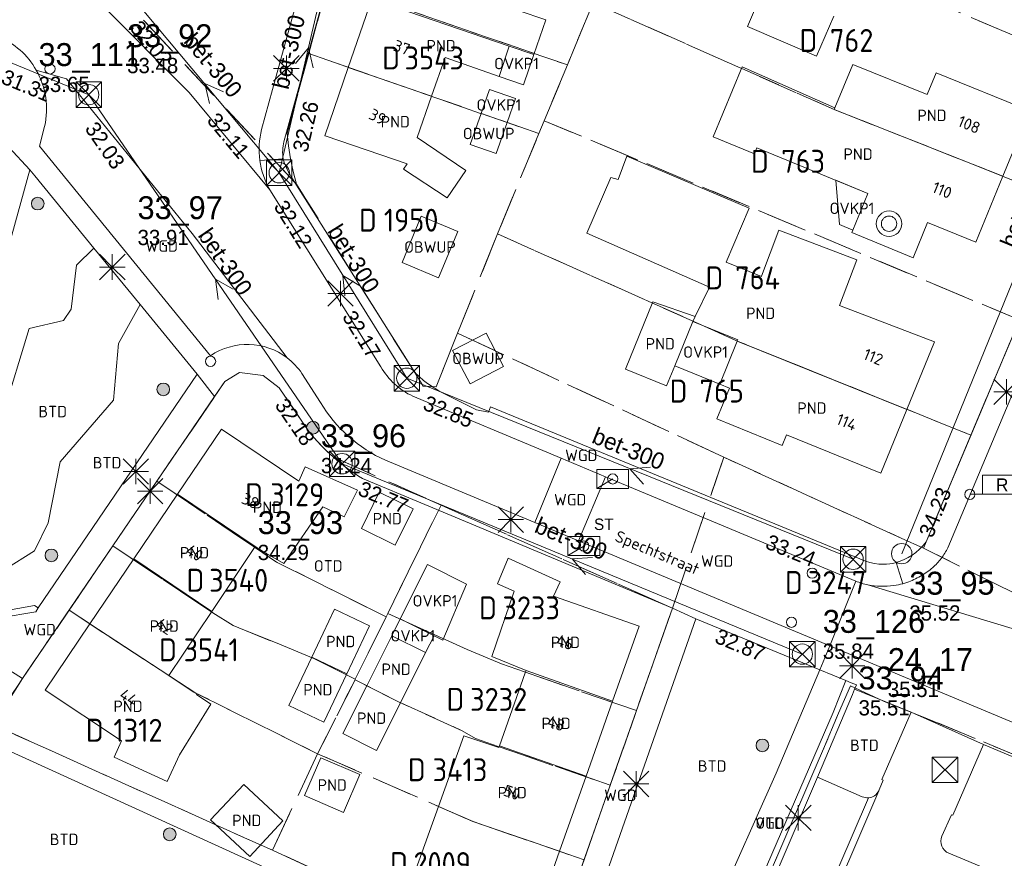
# Model space of a CAD drawing. Header units: metres. Extents: x 207644 to 210135, y 370459 to 373417.
# Tile 126 of 256: x 208308 to 208385, y 371877 to 371943. Entities that reach past the tile are written whole.
import ezdxf
from ezdxf.enums import TextEntityAlignment as Align

# ---------------------------------------------------------------- set-up
doc = ezdxf.new("R2010")
doc.units = ezdxf.units.M
doc.linetypes.add('HIDDEN2', pattern=[4.7625, 3.175, -1.5875])
for name, color, linetype in [('BTD', 7, 'Continuous'), ('combi_kolk', 7, 'Continuous'), ('CON_BxH300x300mm', 7, 'Continuous'), ('DMM_BxH300x300mm', 7, 'Continuous'), ('GB', 1, 'Continuous'), ('GB07', 1, 'Continuous'), ('GB11', 1, 'Continuous'), ('INV_BxH300x300mm', 7, 'Continuous'), ('KAD_Niet_vastgesteld_Perceel', 30, 'Continuous'), ('KAD_perceelnummer', 212, 'Continuous'), ('KAD_sectie', 212, 'Continuous'), ('KAD_Vastgesteld_Perceel', 212, 'Continuous'), ('KO_INSPECTIE', 7, 'Continuous'), ('NAR', 7, 'Continuous'), ('NLV_inspectieput', 7, 'Continuous'), ('NNR_inspectieput', 7, 'Continuous'), ('NOD_inspectieput', 7, 'Continuous'), ('OBWUP', 7, 'Continuous'), ('ORL', 7, 'Continuous'), ('OTD', 7, 'Continuous'), ('OVKP1', 7, 'Continuous'), ('PIJL', 7, 'Continuous'), ('PND', 7, 'Continuous'), ('trottoirkolk', 7, 'Continuous'), ('VGO', 7, 'Continuous'), ('WGD', 7, 'Continuous')]:
    doc.layers.add(name, color=color, linetype=linetype)
for name, color, linetype, lineweight in [('GIMGMV', 7, 'Continuous', 25), ('GMV', 7, 'Continuous', 25), ('GP1', 7, 'Continuous', 30), ('Q21_lantaarnpaal', 1, 'Continuous', 0), ('Q23_kolk', 153, 'Continuous', 0), ('Q26_boom', 72, 'Continuous', 0), ('Q28_rioolput', 153, 'Continuous', 0), ('Q31_verklikker', 7, 'Continuous', 0), ('Q89_trottoirkolk_rechts', 153, 'Continuous', 0)]:
    doc.layers.add(name, color=color, linetype=linetype, lineweight=lineweight)
doc.styles.add('ISO', font='isocpeur.ttf', dxfattribs={"height": 1})
doc.styles.add('ISOCP', font='ISOCP.shx', dxfattribs={"height": 1.8})

# ---------------------------------------------------------------- blocks, each defined once
blk = doc.blocks.new('ACMAP_ANN_TEMPLATE_Vastgesteld_Perceelnummer')
at = {"layer": 'KAD_perceelnummer', "style": 'ISOCP'}
blk.add_attdef('Perceelnummer', text='', height=1.8, dxfattribs=at).set_placement((0, 0), align=Align.MIDDLE)
at = {"layer": 'KAD_sectie', "style": 'ISOCP'}
blk.add_attdef('sectie', text='', height=1.8, dxfattribs=at).set_placement((-2.7, 0), align=Align.MIDDLE_RIGHT)
blk = doc.blocks.new('Q23')
blk.add_line((-1.25, -0.75), (0, 0))
blk.add_lwpolyline([(-1.25, -0.75), (1.25, -0.75), (1.25, 0.75), (-1.25, 0.75), (-1.25, -0.75)])
blk = doc.blocks.new('Q89')
for p, q in [((1, 0), (0, 0)), ((3.5, 0), (4.5, 0))]:
    blk.add_line(p, q)
blk.add_lwpolyline([(1, 0), (3.5, 0), (3.5, 1.5), (1, 1.5), (1, 0)])
blk.add_text('R', height=1).set_placement((2.066, 0.247))
blk = doc.blocks.new('Q26')
blk.add_hatch(color=256).paths.add_polyline_path([(-0.452, -0.01, 1), (0.548, -0.01, 1)])
blk.add_circle((0.048, -0.01), 0.5)
blk = doc.blocks.new('Q21')
for p, q in [((-1, 1), (0, 0)), ((0, 1), (0, 0)), ((0, 0), (1, 1)), ((-1, 0), (0, 0)), ((-1, -1), (0, 0)), ((0, 0), (1, 0)), ((0, 0), (0, -1)), ((0, 0), (1, -1))]:
    blk.add_line(p, q)
blk = doc.blocks.new('Q28')
at = {"linetype": 'Continuous'}
for p, q in [((-1, -1), (1, 1)), ((-1, 1), (1, -1))]:
    blk.add_line(p, q, dxfattribs=at)
blk.add_lwpolyline([(1, 1), (1, -1), (-1, -1), (-1, 1)], close=True)
blk = doc.blocks.new('Q31')
for radius in [1, 0.6]:
    blk.add_circle((0, 0), radius)

msp = doc.modelspace()

# ---------------------------------------------------------------- linework, layer by layer
at = {"layer": 'combi_kolk', "color": 253, "lineweight": 13}
for centre in [(208354.29, 371906.87), (208382.35, 371905.66), (208352.02, 371901.6), (208369.97, 371899.47), (208368.34, 371895.61)]:
    msp.add_circle(centre, 0.4, dxfattribs=at)
at = {"layer": 'CON_BxH300x300mm', "color": 253, "linetype": 'Continuous', "lineweight": 13}
for points in [[(208377, 371901), (208399, 371955)], [(208328.08, 371930.93), (208332.67, 371950.54)], [(208283.37, 371949.34), (208313.11, 371937.06)], [(208328.08, 371930.93), (208316.38, 371944.94)], [(208313.11, 371937.06), (208333.02, 371908.07)], [(208338.11, 371914.78), (208328.08, 371930.93)], [(208373.18, 371900.56), (208338.11, 371914.78)], [(208333.02, 371908.07), (208369.19, 371893.11)]]:
    msp.add_lwpolyline(points, dxfattribs=at)
at = {"layer": 'GB', "color": 253, "linetype": 'Continuous', "lineweight": 13}
for points in [[(208364.882, 371942.407), (208366.224, 371945.549)], [(208333.513, 371939.207), (208335.371, 371944.597)], [(208371.655, 371943.228), (208370.314, 371940.087)], [(208370.314, 371940.087), (208364.882, 371942.407)], [(208345.361, 371938.496), (208346.165, 371940.876)], [(208341.115, 371939.976), (208340.05, 371936.935)], [(208345.361, 371938.496), (208341.115, 371939.976)], [(208333.513, 371939.207), (208331.661, 371933.833)], [(208362.184, 371933.738), (208364.453, 371939.249)], [(208364.453, 371939.249), (208371.748, 371936.033)], [(208373.154, 371939.43), (208371.748, 371936.033)], [(208378.999, 371937.083), (208373.154, 371939.43)], [(208379.699, 371938.783), (208378.999, 371937.083)], [(208387.068, 371935.788), (208379.699, 371938.783)], [(208338.915, 371933.692), (208340.05, 371936.935)], [(208384.953, 371930.65), (208387.068, 371935.788)], [(208331.661, 371933.833), (208331.768, 371933.797)], [(208331.768, 371933.797), (208338.142, 371931.635)], [(208342.742, 371931.104), (208338.915, 371933.692)], [(208365.42, 371932.405), (208362.184, 371933.738)], [(208365.622, 371932.895), (208365.42, 371932.405)], [(208374.351, 371929.302), (208365.622, 371932.895)], [(208338.142, 371931.635), (208337.856, 371931.201)], [(208337.856, 371931.201), (208341.268, 371928.948)], [(208341.268, 371928.948), (208342.742, 371931.104)], [(208384.953, 371930.65), (208382.82, 371925.469)], [(208373.164, 371926.416), (208374.351, 371929.302)], [(208379.038, 371927.026), (208377.896, 371924.252)], [(208382.82, 371925.469), (208379.038, 371927.026)], [(208365.991, 371922.814), (208367.354, 371926.404)], [(208367.354, 371926.404), (208373.482, 371924.077)], [(208373.087, 371926.232), (208373.164, 371926.416)], [(208377.896, 371924.252), (208373.087, 371926.232)], [(208373.482, 371924.077), (208372.119, 371920.487)], [(208365.979, 371922.785), (208365.991, 371922.814)], [(208357.456, 371920.797), (208355.297, 371915.509)], [(208372.119, 371920.487), (208379.579, 371917.654)], [(208359.162, 371915.769), (208360.583, 371919.249)], [(208364.119, 371917.804), (208360.583, 371919.249)], [(208362.698, 371914.323), (208364.079, 371917.706)], [(208364.079, 371917.706), (208364.119, 371917.804)], [(208379.579, 371917.654), (208377.409, 371912.34)], [(208355.297, 371915.509), (208358.519, 371914.194)], [(208358.519, 371914.194), (208359.162, 371915.769)], [(208363.466, 371914.009), (208362.698, 371914.323)], [(208377.409, 371912.34), (208375.359, 371907.318)], [(208320.09, 371905.688), (208323.534, 371910.79)], [(208323.534, 371910.79), (208329.614, 371906.695)], [(208375.359, 371907.318), (208367.953, 371910.342)], [(208329.614, 371906.695), (208330.127, 371907.835)], [(208330.127, 371907.835), (208334.229, 371905.989)], [(208334.229, 371905.989), (208333.196, 371903.889)], [(208316.647, 371900.587), (208320.09, 371905.688)], [(208320.09, 371905.688), (208326.204, 371901.562)], [(208333.196, 371903.889), (208331.523, 371904.692)], [(208322.781, 371896.446), (208326.204, 371901.562)], [(208326.838, 371901.134), (208326.204, 371901.562)], [(208316.647, 371900.587), (208313.203, 371895.486)], [(208322.781, 371896.446), (208316.647, 371900.587)], [(208346.073, 371900.647), (208345.24, 371898.621)], [(208350.161, 371898.796), (208346.073, 371900.647)], [(208345.24, 371898.621), (208346.55, 371898.044)], [(208349.646, 371897.657), (208350.161, 371898.796)], [(208356.36, 371895.318), (208349.646, 371897.657)], [(208313.203, 371895.486), (208309.693, 371890.286)], [(208313.203, 371895.486), (208319.416, 371891.418)], [(208354.277, 371889.418), (208356.36, 371895.318)], [(208319.416, 371891.418), (208321.611, 371889.98)], [(208347.419, 371891.635), (208345.406, 371885.915)], [(208309.693, 371890.286), (208315.696, 371886.302)], [(208321.581, 371889.932), (208321.611, 371889.98)], [(208354.277, 371889.418), (208352.194, 371883.519)], [(208315.696, 371886.302), (208315.1, 371885.012)], [(208345.406, 371885.915), (208345.354, 371885.766)], [(208315.1, 371885.012), (208319.267, 371883.105)], [(208319.267, 371883.105), (208320.237, 371885.2)], [(208352.194, 371883.519), (208350.112, 371877.62)], [(208338.807, 371876.187), (208340.592, 371881.144)], [(208343.31, 371879.96), (208340.592, 371881.144)], [(208350.112, 371877.62), (208343.31, 371879.96)], [(208350.112, 371877.62), (208347.978, 371871.575)]]:
    msp.add_lwpolyline(points, dxfattribs=at)
at = {"layer": 'GB07', "color": 253, "linetype": 'Continuous', "lineweight": 13}
for points in [[(208335.371, 371944.597), (208346.165, 371940.876)], [(208346.165, 371940.876), (208348.095, 371940.211)], [(208333.513, 371939.207), (208340.05, 371936.935)], [(208371.692, 371935.899), (208371.748, 371936.033)], [(208384.953, 371930.65), (208371.692, 371935.899)], [(208360.758, 371919.624), (208360.583, 371919.249)], [(208377.409, 371912.34), (208364.079, 371917.706)], [(208330.641, 371892.861), (208333.393, 371891.555)], [(208354.277, 371889.418), (208347.484, 371891.816)], [(208337.613, 371889.294), (208334.96, 371890.619)], [(208345.406, 371885.915), (208352.194, 371883.519)]]:
    msp.add_lwpolyline(points, dxfattribs=at)
at = {"layer": 'GB11', "color": 253, "linetype": 'Continuous', "lineweight": 13}
for points in [[(208346.862, 371943.677), (208349.033, 371942.935)], [(208349.033, 371942.935), (208348.095, 371940.211)], [(208354.723, 371930.395), (208355.39, 371932.23)], [(208355.39, 371932.23), (208365.018, 371928.14)], [(208352.255, 371926.175), (208354.132, 371930.559)], [(208354.132, 371930.559), (208354.723, 371930.395)], [(208365.018, 371928.14), (208363.196, 371923.903)], [(208361.885, 371921.938), (208352.255, 371926.175)], [(208363.196, 371923.903), (208365.979, 371922.785)], [(208360.758, 371919.624), (208361.885, 371921.938)], [(208360.758, 371919.624), (208357.456, 371920.797)], [(208362.479, 371911.591), (208363.466, 371914.009)], [(208367.608, 371909.497), (208362.479, 371911.591)], [(208367.953, 371910.342), (208367.608, 371909.497)], [(208334.543, 371902.991), (208335.946, 371905.832)], [(208335.946, 371905.832), (208338.605, 371904.519)], [(208331.523, 371904.692), (208328.446, 371900.219)], [(208338.605, 371904.519), (208337.201, 371901.678)], [(208337.201, 371901.678), (208334.543, 371902.991)], [(208328.446, 371900.219), (208326.838, 371901.134)], [(208346.55, 371898.044), (208344.786, 371892.925)], [(208330.641, 371892.861), (208332.438, 371896.646)], [(208332.438, 371896.646), (208335.19, 371895.34)], [(208322.781, 371896.446), (208319.416, 371891.418)], [(208335.19, 371895.34), (208333.393, 371891.555)], [(208336.933, 371894.554), (208334.96, 371890.619)], [(208339.584, 371893.225), (208336.933, 371894.554)], [(208330.641, 371892.861), (208328.844, 371889.075)], [(208337.613, 371889.294), (208339.584, 371893.225)], [(208344.786, 371892.925), (208347.484, 371891.816)], [(208331.596, 371887.769), (208333.393, 371891.555)], [(208347.484, 371891.816), (208347.419, 371891.635)], [(208333.077, 371886.863), (208334.96, 371890.619)], [(208322.708, 371889.165), (208321.581, 371889.932)], [(208320.237, 371885.2), (208322.708, 371889.165)], [(208328.844, 371889.075), (208331.596, 371887.769)], [(208337.613, 371889.294), (208335.728, 371885.534)], [(208335.728, 371885.534), (208333.077, 371886.863)], [(208342.584, 371886.678), (208340.592, 371881.144)], [(208345.354, 371885.766), (208342.584, 371886.678)], [(208330.078, 371881.992), (208331.357, 371884.974)], [(208331.357, 371884.974), (208334.42, 371883.661)], [(208334.42, 371883.661), (208333.142, 371880.679)], [(208322.689, 371880.089), (208325.301, 371882.879)], [(208325.301, 371882.879), (208328.376, 371880)], [(208333.142, 371880.679), (208330.078, 371881.992)], [(208325.764, 371877.21), (208322.689, 371880.089)], [(208328.376, 371880), (208325.764, 371877.21)]]:
    msp.add_lwpolyline(points, dxfattribs=at)
at = {"layer": 'GIMGMV', "color": 253, "linetype": 'Continuous', "lineweight": 13}
for points in [[(208343.942, 371935.582), (208343.095, 371933.149)], [(208345.986, 371934.872), (208343.942, 371935.582)], [(208345.138, 371932.438), (208345.986, 371934.872)], [(208343.095, 371933.149), (208345.138, 371932.438)], [(208339.249, 371927.511), (208337.74, 371923.868)], [(208342.12, 371926.322), (208339.249, 371927.511)], [(208340.61, 371922.678), (208342.12, 371926.322)], [(208337.74, 371923.868), (208340.61, 371922.678)], [(208344.334, 371918.336), (208341.706, 371916.965)], [(208345.704, 371915.708), (208344.334, 371918.336)], [(208341.706, 371916.965), (208343.077, 371914.337)], [(208343.077, 371914.337), (208345.704, 371915.708)], [(208308.861, 371896.93), (208309.15, 371896.735)]]:
    msp.add_lwpolyline(points, dxfattribs=at)
at = {"layer": 'GMV', "color": 253, "linetype": 'Continuous', "lineweight": 13}
for points in [[(208420.377, 371996.123), (208380.632, 371901.463)], [(208378.912, 371901.925), (208417.612, 371993.981)], [(208326.697, 371934.329), (208331.003, 371950.061)], [(208333.023, 371949.993), (208328.446, 371933.365)], [(208313.981, 371944.283), (208321.002, 371937.241)], [(208309.978, 371938.701), (208308.994, 371938.987)], [(208311.359, 371938.299), (208309.978, 371938.701)], [(208321.23, 371926.153), (208311.359, 371938.299)], [(208321.002, 371937.241), (208327.344, 371929.582)], [(208309.246, 371933.028), (208309.649, 371934.572)], [(208322.685, 371916.555), (208309.246, 371933.028)], [(208306.831, 371932.927), (208308.477, 371931.158)], [(208328.384, 371932.023), (208326.56, 371931.893)], [(208308.477, 371931.158), (208300.259, 371901.406)], [(208308.865, 371930.685), (208308.477, 371931.158)], [(208313.527, 371924.995), (208308.865, 371930.685)], [(208329.006, 371930.646), (208338.083, 371916.284)], [(208327.344, 371929.582), (208336.067, 371915.675)], [(208328.705, 371916.385), (208321.23, 371926.153)], [(208313.527, 371924.995), (208312.141, 371923.656)], [(208313.527, 371924.995), (208317.157, 371920.566)], [(208312.141, 371923.656), (208311.734, 371920.219)], [(208311.734, 371920.219), (208311.125, 371919.313)], [(208315.453, 371917.5), (208317.157, 371920.566)], [(208321.629, 371915.109), (208317.157, 371920.566)], [(208311.125, 371919.313), (208308.438, 371918.688)], [(208308.438, 371918.688), (208306.375, 371911.875)], [(208315.063, 371913.063), (208315.453, 371917.5)], [(208338.083, 371916.284), (208338.74, 371915.228)], [(208324.973, 371915.229), (208323.812, 371914.535)], [(208326.82, 371915.01), (208324.973, 371915.229)], [(208338.74, 371915.228), (208339.409, 371914.602)], [(208309.15, 371896.735), (208321.629, 371915.109)], [(208323.004, 371913.349), (208321.629, 371915.109)], [(208323.812, 371914.535), (208323.004, 371913.349)], [(208328.074, 371914.036), (208326.82, 371915.01)], [(208331.324, 371912.889), (208329.869, 371915.156)], [(208339.409, 371914.602), (208339.748, 371914.375)], [(208330.406, 371910.611), (208328.074, 371914.036)], [(208339.748, 371914.375), (208340.709, 371913.73)], [(208340.709, 371913.73), (208343.594, 371912.307)], [(208323.004, 371913.349), (208307.914, 371891.198)], [(208310.875, 371908.219), (208315.063, 371913.063)], [(208350.243, 371908.501), (208338.581, 371913.369)], [(208343.594, 371912.307), (208344.523, 371912.123)], [(208344.523, 371912.123), (208344.699, 371912.547)], [(208344.699, 371912.547), (208372.515, 371901.08)], [(208309.929, 371903.421), (208310.875, 371908.219)], [(208348.174, 371903.439), (208336.443, 371908.343)], [(208348.174, 371903.439), (208350.243, 371908.501)], [(208353.726, 371907.047), (208350.243, 371908.501)], [(208339.515, 371904.866), (208334.622, 371906.911)], [(208353.726, 371907.047), (208351.61, 371902.003)], [(208373.389, 371898.839), (208353.726, 371907.047)], [(208341.595, 371903.996), (208339.515, 371904.866)], [(208358.99, 371896.725), (208341.595, 371903.996)], [(208308.856, 371901.212), (208309.929, 371903.421)], [(208351.61, 371902.003), (208348.174, 371903.439)], [(208371.34, 371893.756), (208351.61, 371902.003)], [(208378.118, 371901.102), (208378.406, 371901.353)], [(208378.406, 371901.353), (208378.671, 371901.628)], [(208378.671, 371901.628), (208378.912, 371901.925)], [(208306.516, 371899.75), (208308.856, 371901.212)], [(208372.515, 371901.08), (208374.168, 371900.41)], [(208376.885, 371900.407), (208377.206, 371900.537)], [(208377.206, 371900.537), (208377.515, 371900.693)], [(208377.515, 371900.693), (208377.81, 371900.875)], [(208377.81, 371900.875), (208378.118, 371901.102)], [(208374.168, 371900.41), (208374.505, 371900.304)], [(208374.505, 371900.304), (208374.85, 371900.231)], [(208374.85, 371900.231), (208375.2, 371900.187)], [(208375.2, 371900.187), (208375.553, 371900.167)], [(208375.553, 371900.167), (208375.807, 371900.17)], [(208375.807, 371900.17), (208376.059, 371900.195)], [(208376.059, 371900.195), (208376.31, 371900.237)], [(208376.31, 371900.237), (208376.556, 371900.299)], [(208376.556, 371900.299), (208376.885, 371900.407)], [(208376.556, 371900.299), (208377.081, 371898.642)], [(208371.34, 371893.756), (208373.389, 371898.839)], [(208387.669, 371894.508), (208374.348, 371898.554)], [(208306.226, 371896.467), (208308.861, 371896.93)], [(208308.948, 371896.438), (208309.15, 371896.735)], [(208350.603, 371872.881), (208358.99, 371896.725)], [(208358.99, 371896.725), (208360.822, 371895.87)], [(208306.159, 371895.948), (208308.948, 371896.438)], [(208358.873, 371890.349), (208360.822, 371895.87)], [(208370.569, 371891.867), (208360.822, 371895.87)], [(208370.577, 371891.863), (208371.34, 371893.756)], [(208387.426, 371887.033), (208371.34, 371893.756)], [(208307.914, 371891.198), (208306.252, 371892.248)], [(208307.914, 371891.198), (208304.875, 371886.406)], [(208370.569, 371891.867), (208367.125, 371883.75)], [(208370.577, 371891.863), (208370.569, 371891.867)], [(208372.604, 371891.031), (208370.577, 371891.863)], [(208372.604, 371891.031), (208371.616, 371888.536)], [(208372.604, 371891.031), (208373.042, 371890.851)], [(208373.042, 371890.851), (208373.439, 371890.688)], [(208373.439, 371890.688), (208373.302, 371890.361)], [(208353.645, 371875.427), (208358.873, 371890.349)], [(208370.392, 371883.435), (208373.127, 371889.946)], [(208373.127, 371889.946), (208373.302, 371890.361)], [(208373.302, 371890.361), (208377.749, 371888.553)], [(208371.616, 371888.536), (208362.727, 371868.026)], [(208375.446, 371883.259), (208377.749, 371888.553)], [(208377.749, 371888.553), (208383.434, 371886.009)], [(208328.394, 371875.701), (208304.875, 371886.406)], [(208383.434, 371886.009), (208381.015, 371880.451)], [(208408.682, 371875.417), (208383.434, 371886.009)], [(208367.125, 371883.75), (208362.448, 371873.222)], [(208361.077, 371861.796), (208370.392, 371883.435)], [(208370.392, 371883.435), (208373.896, 371881.911)], [(208375.223, 371882.441), (208375.556, 371883.212)], [(208375.556, 371883.212), (208375.446, 371883.259)], [(208365.491, 371859.728), (208375.194, 371882.373)], [(208375.194, 371882.373), (208375.223, 371882.441)], [(208364.998, 371859.959), (208374.389, 371881.82)], [(208380.919, 371880.494), (208380.165, 371878.815)], [(208381.015, 371880.451), (208380.919, 371880.494)], [(208405.26, 371867.224), (208380.699, 371877.462)]]:
    msp.add_lwpolyline(points, dxfattribs=at)
for points in [[(208308.994, 371938.987, 0.16623), (208306.006, 371941.636)], [(208309.649, 371934.572, 0.186883), (208308.994, 371938.987)], [(208326.56, 371931.893, -0.096488), (208326.697, 371934.329)], [(208328.446, 371933.365, 0.087879), (208328.384, 371932.023)], [(208327.344, 371929.582, -0.096021), (208326.56, 371931.893)], [(208328.384, 371932.023, 0.067205), (208329.006, 371930.646)], [(208328.705, 371916.385, 0.319932), (208322.685, 371916.555)], [(208329.869, 371915.156, 0.081484), (208328.705, 371916.385)], [(208336.067, 371915.675, 0.148954), (208338.581, 371913.369)], [(208336.443, 371908.343, -0.156965), (208331.324, 371912.889)], [(208334.622, 371906.911, -0.085899), (208330.406, 371910.611)], [(208380.632, 371901.463, -0.046884), (208380.107, 371900.626)], [(208380.107, 371900.626, -0.053043), (208379.434, 371899.903)], [(208379.434, 371899.903, -0.051562), (208378.481, 371899.228)], [(208378.481, 371899.228, -0.044847), (208377.416, 371898.748)], [(208374.348, 371898.554, -0.042985), (208373.389, 371898.839)], [(208374.348, 371898.554, 0.044294), (208375.341, 371898.438)], [(208376.393, 371898.499, -0.042742), (208375.341, 371898.438)], [(208377.081, 371898.642, -0.033204), (208376.393, 371898.499)], [(208377.416, 371898.748, -0.017139), (208377.081, 371898.642)], [(208373.896, 371881.911, 0.131485), (208374.389, 371881.82)], [(208374.389, 371881.82, 0.269525), (208375.194, 371882.373)], [(208380.165, 371878.815, 0.412611), (208380.699, 371877.462)]]:
    msp.add_lwpolyline(points, format="xyb", dxfattribs=at)
at = {"layer": 'GP1', "color": 253, "linetype": 'Continuous', "lineweight": 13}
for points in [[(208348.095, 371940.211), (208347.274, 371937.825)], [(208347.274, 371937.825), (208345.361, 371938.496)], [(208343.942, 371935.582), (208344.596, 371937.465), (208346.64, 371936.755), (208345.986, 371934.872)], [(208371.834, 371930.338), (208374.351, 371929.302)], [(208372.103, 371926.853), (208371.834, 371930.338)], [(208373.164, 371926.416), (208372.103, 371926.853)], [(208362.698, 371914.323), (208359.162, 371915.769)], [(208339.737, 371900.146), (208337.596, 371895.876)], [(208342.793, 371898.613), (208339.737, 371900.146)], [(208340.939, 371894.2), (208342.793, 371898.613)], [(208336.933, 371894.554), (208337.596, 371895.876)], [(208340.247, 371894.547), (208337.596, 371895.876)], [(208339.584, 371893.225), (208340.247, 371894.547)], [(208340.247, 371894.547), (208340.939, 371894.2)]]:
    msp.add_lwpolyline(points, dxfattribs=at)
at = {"layer": 'KAD_Niet_vastgesteld_Perceel', "color": 253, "linetype": 'HIDDEN2', "lineweight": 13}
msp.add_lwpolyline([(208226.088, 371923.176), (208246.698, 371913.821), (208256.541, 371909.452), (208275.965, 371900.708), (208295.439, 371891.873), (208305.547, 371887.587), (208327.553, 371877.699), (208348.825, 371868.03)], dxfattribs=at)
at = {"layer": 'KAD_Vastgesteld_Perceel', "color": 253, "linetype": 'HIDDEN2', "lineweight": 13}
for points in [[(208360.153, 371962.244), (208360.624, 371963.387), (208380.647, 371954.707), (208398.095, 371947.557), (208394.142, 371938.155), (208356.775, 371954.037), (208357.152, 371954.954), (208360.153, 371962.244)], [(208352.895, 371944.631), (208355.063, 371949.881), (208356.775, 371954.037), (208394.142, 371938.155), (208390.126, 371928.602), (208371.694, 371935.898), (208352.75, 371944.28), (208352.895, 371944.631)], [(208333.023, 371949.993), (208333.242, 371950.662), (208333.481, 371951.325), (208352.895, 371944.631), (208352.75, 371944.28), (208350.725, 371939.396), (208331.912, 371945.882), (208333.023, 371949.993)], [(208350.725, 371939.396), (208348.909, 371935.016), (208348.488, 371934.003), (208330.401, 371940.289), (208331.912, 371945.882), (208350.725, 371939.396)], [(208386.245, 371919.369), (208348.909, 371935.016), (208350.725, 371939.396), (208352.75, 371944.28), (208371.694, 371935.898), (208390.126, 371928.602), (208386.245, 371919.369)], [(208330.401, 371940.289), (208348.488, 371934.003), (208345.236, 371926.123), (208342.103, 371918.325), (208340.418, 371914.106), (208339.393, 371914.172), (208338.74, 371915.228), (208329.435, 371930.031), (208329.17, 371931.018), (208328.961, 371932.019), (208328.809, 371933.03), (208328.714, 371934.048), (208330.401, 371940.289)], [(208348.488, 371934.003), (208348.909, 371935.016), (208386.245, 371919.369), (208382.439, 371910.315), (208364.14, 371917.682), (208345.236, 371926.123), (208348.488, 371934.003)], [(208378.701, 371901.425), (208376.963, 371902.218), (208363.012, 371908.583), (208342.103, 371918.325), (208345.236, 371926.123), (208364.14, 371917.682), (208382.439, 371910.315), (208378.701, 371901.425)], [(208318.469, 371906.693), (208323.812, 371914.535), (208324.973, 371915.229), (208326.82, 371915.01), (208328.074, 371914.036), (208330.406, 371910.611), (208331.016, 371909.896), (208331.666, 371909.218), (208332.355, 371908.579), (208339.98, 371905.185), (208340.801, 371904.82), (208336.607, 371896.304), (208336.479, 371896.043), (208327.872, 371900.345), (208326.214, 371901.464), (208318.469, 371906.693)], [(208327.872, 371900.345), (208336.479, 371896.043), (208334.059, 371891.129), (208330.799, 371892.767), (208328.107, 371893.88), (208324.466, 371895.352), (208322.869, 371896.362), (208315.007, 371901.61), (208318.469, 371906.693), (208326.214, 371901.464), (208327.872, 371900.345)], [(208340.801, 371904.82), (208341.684, 371904.427), (208358.99, 371896.725), (208356.156, 371888.669), (208347.346, 371891.714), (208345.556, 371892.354), (208342.845, 371893.467), (208340.022, 371894.756), (208336.607, 371896.304), (208340.801, 371904.82)], [(208331.103, 371885.282), (208321.385, 371890.128), (208311.566, 371896.559), (208315.007, 371901.61), (208322.869, 371896.362), (208324.466, 371895.352), (208328.107, 371893.88), (208330.799, 371892.767), (208334.059, 371891.129), (208334.041, 371891.093), (208331.103, 371885.282)], [(208331.103, 371885.282), (208327.553, 371877.699), (208305.547, 371887.587), (208307.914, 371891.198), (208311.566, 371896.559), (208321.385, 371890.128), (208331.103, 371885.282)], [(208334.059, 371891.129), (208336.479, 371896.043), (208336.607, 371896.304), (208340.022, 371894.756), (208342.845, 371893.467), (208345.556, 371892.354), (208347.346, 371891.714), (208356.156, 371888.669), (208354.095, 371882.81), (208345.286, 371885.865), (208343.516, 371886.49), (208342.465, 371887.094), (208337.41, 371889.385), (208334.041, 371891.093), (208334.059, 371891.129)], [(208334.041, 371891.093), (208337.41, 371889.385), (208342.465, 371887.094), (208343.516, 371886.49), (208345.286, 371885.865), (208354.095, 371882.81), (208352.037, 371876.958), (208343.316, 371879.957), (208331.103, 371885.282), (208334.041, 371891.093)], [(208442.762, 371861.361), (208441.644, 371858.613), (208438.964, 371852.025), (208430.707, 371832.027), (208430.473, 371831.475), (208428.681, 371827.251), (208412.538, 371834.033), (208413.752, 371836.98), (208360.53, 371861.671), (208372.043, 371888.466), (208372.972, 371890.623), (208375.56, 371889.415), (208379.035, 371888.037), (208422.347, 371870.053), (208442.762, 371861.361)], [(208327.553, 371877.699), (208331.103, 371885.282), (208343.316, 371879.957), (208352.037, 371876.958), (208350.603, 371872.881), (208348.825, 371868.03), (208327.553, 371877.699)]]:
    msp.add_lwpolyline(points, close=True, dxfattribs=at)
for points in [[(208314.175, 371946.386), (208329.435, 371930.031), (208338.74, 371915.228), (208339.393, 371914.172), (208340.418, 371914.106), (208342.103, 371918.325), (208363.012, 371908.583), (208358.99, 371896.725), (208358.99, 371896.725), (208341.684, 371904.427), (208340.801, 371904.82), (208339.98, 371905.185), (208332.355, 371908.579), (208331.666, 371909.218), (208331.016, 371909.896), (208330.406, 371910.611), (208328.074, 371914.036), (208326.82, 371915.01), (208324.973, 371915.229), (208323.812, 371914.535), (208318.469, 371906.693), (208315.007, 371901.61), (208311.566, 371896.559), (208307.914, 371891.198), (208305.547, 371887.587)], [(208331.912, 371945.882), (208330.401, 371940.289), (208328.714, 371934.048), (208328.809, 371933.03), (208328.961, 371932.019), (208329.17, 371931.018), (208329.435, 371930.031), (208314.175, 371946.386)], [(208389.331, 371896.193), (208378.701, 371901.425), (208382.439, 371910.315), (208386.245, 371919.369)], [(208352.037, 371876.958), (208354.095, 371882.81), (208356.156, 371888.669), (208358.99, 371896.725), (208363.012, 371908.583), (208376.963, 371902.218), (208378.701, 371901.425), (208389.331, 371896.193), (208392.655, 371894.672), (208397.481, 371892.663), (208402.117, 371890.733), (208406.918, 371888.734), (208411.517, 371886.819), (208416.182, 371884.877), (208420.873, 371882.924), (208425.556, 371880.975), (208431.233, 371878.612), (208431.459, 371878.499), (208431.696, 371878.409), (208441.17, 371874.763)], [(208422.347, 371870.053), (208379.035, 371888.037), (208375.56, 371889.415), (208372.972, 371890.623), (208372.043, 371888.466), (208360.53, 371861.671)]]:
    msp.add_lwpolyline(points, dxfattribs=at)
at = {"layer": 'NOD_inspectieput', "color": 253, "lineweight": 13}
for centre in [(208313.11, 371937.06), (208328.08, 371930.93), (208338.11, 371914.78), (208333.02, 371908.07), (208373.18, 371900.56), (208377, 371901), (208369.19, 371893.11)]:
    msp.add_circle(centre, 0.8, dxfattribs=at)
at = {"layer": 'PIJL', "color": 253, "lineweight": 13}
for points in [[(208329.35, 371939.5), (208330.38, 371940.73), (208330.75, 371939.17)], [(208323.71, 371937.29), (208322.23, 371937.94), (208322.6, 371936.37)], [(208324.47, 371921.79), (208323.07, 371922.57), (208323.29, 371920.97)], [(208334.47, 371922.01), (208333.09, 371922.85), (208333.24, 371921.25)], [(208357.25, 371907.8), (208355.64, 371907.67), (208356.71, 371906.46)], [(208352.71, 371900.7), (208351.1, 371900.59), (208352.16, 371899.37)]]:
    msp.add_lwpolyline(points, dxfattribs=at)
at = {"layer": 'trottoirkolk', "color": 253, "lineweight": 13}
for centre in [(208310.07, 371939.08), (208322.69, 371916.11)]:
    msp.add_circle(centre, 0.4, dxfattribs=at)

# ---------------------------------------------------------------- block references
at = {"layer": 'KAD_Vastgesteld_Perceel', "color": 253, "linetype": 'HIDDEN2', "lineweight": 13}
ref = msp.add_blockref('ACMAP_ANN_TEMPLATE_Vastgesteld_Perceelnummer', (208373.069, 371941.32), dxfattribs=at)
ref.add_attrib('Perceelnummer', '762', dxfattribs={"layer": 'KAD_perceelnummer', "lineweight": 13, "height": 1.8, "style": 'ISOCP'}).set_placement((208373.069, 371941.32), align=Align.MIDDLE)
ref.add_attrib('sectie', 'D', dxfattribs={"layer": 'KAD_sectie', "lineweight": 13, "height": 1.8, "style": 'ISOCP'}).set_placement((208370.369, 371941.32), align=Align.MIDDLE_RIGHT)
ref = msp.add_blockref('ACMAP_ANN_TEMPLATE_Vastgesteld_Perceelnummer', (208340.269, 371939.943), dxfattribs=at)
ref.add_attrib('Perceelnummer', '3543', dxfattribs={"layer": 'KAD_perceelnummer', "lineweight": 13, "height": 1.8, "style": 'ISOCP'}).set_placement((208340.269, 371939.943), align=Align.MIDDLE)
ref.add_attrib('sectie', 'D', dxfattribs={"layer": 'KAD_sectie', "lineweight": 13, "height": 1.8, "style": 'ISOCP'}).set_placement((208337.569, 371939.943), align=Align.MIDDLE_RIGHT)
ref = msp.add_blockref('ACMAP_ANN_TEMPLATE_Vastgesteld_Perceelnummer', (208369.255, 371931.825), dxfattribs=at)
ref.add_attrib('Perceelnummer', '763', dxfattribs={"layer": 'KAD_perceelnummer', "lineweight": 13, "height": 1.8, "style": 'ISOCP'}).set_placement((208369.255, 371931.825), align=Align.MIDDLE)
ref.add_attrib('sectie', 'D', dxfattribs={"layer": 'KAD_sectie', "lineweight": 13, "height": 1.8, "style": 'ISOCP'}).set_placement((208366.555, 371931.825), align=Align.MIDDLE_RIGHT)
ref = msp.add_blockref('ACMAP_ANN_TEMPLATE_Vastgesteld_Perceelnummer', (208338.448, 371927.198), dxfattribs=at)
ref.add_attrib('Perceelnummer', '1950', dxfattribs={"layer": 'KAD_perceelnummer', "lineweight": 13, "height": 1.8, "style": 'ISOCP'}).set_placement((208338.448, 371927.198), align=Align.MIDDLE)
ref.add_attrib('sectie', 'D', dxfattribs={"layer": 'KAD_sectie', "lineweight": 13, "height": 1.8, "style": 'ISOCP'}).set_placement((208335.748, 371927.198), align=Align.MIDDLE_RIGHT)
ref = msp.add_blockref('ACMAP_ANN_TEMPLATE_Vastgesteld_Perceelnummer', (208365.679, 371922.666), dxfattribs=at)
ref.add_attrib('Perceelnummer', '764', dxfattribs={"layer": 'KAD_perceelnummer', "lineweight": 13, "height": 1.8, "style": 'ISOCP'}).set_placement((208365.679, 371922.666), align=Align.MIDDLE)
ref.add_attrib('sectie', 'D', dxfattribs={"layer": 'KAD_sectie', "lineweight": 13, "height": 1.8, "style": 'ISOCP'}).set_placement((208362.979, 371922.666), align=Align.MIDDLE_RIGHT)
ref = msp.add_blockref('ACMAP_ANN_TEMPLATE_Vastgesteld_Perceelnummer', (208362.859, 371913.774), dxfattribs=at)
ref.add_attrib('Perceelnummer', '765', dxfattribs={"layer": 'KAD_perceelnummer', "lineweight": 13, "height": 1.8, "style": 'ISOCP'}).set_placement((208362.859, 371913.774), align=Align.MIDDLE)
ref.add_attrib('sectie', 'D', dxfattribs={"layer": 'KAD_sectie', "lineweight": 13, "height": 1.8, "style": 'ISOCP'}).set_placement((208360.159, 371913.774), align=Align.MIDDLE_RIGHT)
ref = msp.add_blockref('ACMAP_ANN_TEMPLATE_Vastgesteld_Perceelnummer', (208329.501, 371905.636), dxfattribs=at)
ref.add_attrib('Perceelnummer', '3129', dxfattribs={"layer": 'KAD_perceelnummer', "lineweight": 13, "height": 1.8, "style": 'ISOCP'}).set_placement((208329.501, 371905.636), align=Align.MIDDLE)
ref.add_attrib('sectie', 'D', dxfattribs={"layer": 'KAD_sectie', "lineweight": 13, "height": 1.8, "style": 'ISOCP'}).set_placement((208326.801, 371905.636), align=Align.MIDDLE_RIGHT)
ref = msp.add_blockref('ACMAP_ANN_TEMPLATE_Vastgesteld_Perceelnummer', (208324.896, 371898.911), dxfattribs=at)
ref.add_attrib('Perceelnummer', '3540', dxfattribs={"layer": 'KAD_perceelnummer', "lineweight": 13, "height": 1.8, "style": 'ISOCP'}).set_placement((208324.896, 371898.911), align=Align.MIDDLE)
ref.add_attrib('sectie', 'D', dxfattribs={"layer": 'KAD_sectie', "lineweight": 13, "height": 1.8, "style": 'ISOCP'}).set_placement((208322.196, 371898.911), align=Align.MIDDLE_RIGHT)
ref = msp.add_blockref('ACMAP_ANN_TEMPLATE_Vastgesteld_Perceelnummer', (208371.92, 371898.734), dxfattribs=at)
ref.add_attrib('Perceelnummer', '3247', dxfattribs={"layer": 'KAD_perceelnummer', "lineweight": 13, "height": 1.8, "style": 'ISOCP'}).set_placement((208371.92, 371898.734), align=Align.MIDDLE)
ref.add_attrib('sectie', 'D', dxfattribs={"layer": 'KAD_sectie', "lineweight": 13, "height": 1.8, "style": 'ISOCP'}).set_placement((208369.22, 371898.734), align=Align.MIDDLE_RIGHT)
ref = msp.add_blockref('ACMAP_ANN_TEMPLATE_Vastgesteld_Perceelnummer', (208347.885, 371896.745), dxfattribs=at)
ref.add_attrib('Perceelnummer', '3233', dxfattribs={"layer": 'KAD_perceelnummer', "lineweight": 13, "height": 1.8, "style": 'ISOCP'}).set_placement((208347.885, 371896.745), align=Align.MIDDLE)
ref.add_attrib('sectie', 'D', dxfattribs={"layer": 'KAD_sectie', "lineweight": 13, "height": 1.8, "style": 'ISOCP'}).set_placement((208345.185, 371896.745), align=Align.MIDDLE_RIGHT)
ref = msp.add_blockref('ACMAP_ANN_TEMPLATE_Vastgesteld_Perceelnummer', (208322.738, 371893.446), dxfattribs=at)
ref.add_attrib('Perceelnummer', '3541', dxfattribs={"layer": 'KAD_perceelnummer', "lineweight": 13, "height": 1.8, "style": 'ISOCP'}).set_placement((208322.738, 371893.446), align=Align.MIDDLE)
ref.add_attrib('sectie', 'D', dxfattribs={"layer": 'KAD_sectie', "lineweight": 13, "height": 1.8, "style": 'ISOCP'}).set_placement((208320.038, 371893.446), align=Align.MIDDLE_RIGHT)
ref = msp.add_blockref('ACMAP_ANN_TEMPLATE_Vastgesteld_Perceelnummer', (208345.329, 371889.557), dxfattribs=at)
ref.add_attrib('Perceelnummer', '3232', dxfattribs={"layer": 'KAD_perceelnummer', "lineweight": 13, "height": 1.8, "style": 'ISOCP'}).set_placement((208345.329, 371889.557), align=Align.MIDDLE)
ref.add_attrib('sectie', 'D', dxfattribs={"layer": 'KAD_sectie', "lineweight": 13, "height": 1.8, "style": 'ISOCP'}).set_placement((208342.629, 371889.557), align=Align.MIDDLE_RIGHT)
ref = msp.add_blockref('ACMAP_ANN_TEMPLATE_Vastgesteld_Perceelnummer', (208316.983, 371887.129), dxfattribs=at)
ref.add_attrib('Perceelnummer', '1312', dxfattribs={"layer": 'KAD_perceelnummer', "lineweight": 13, "height": 1.8, "style": 'ISOCP'}).set_placement((208316.983, 371887.129), align=Align.MIDDLE)
ref.add_attrib('sectie', 'D', dxfattribs={"layer": 'KAD_sectie', "lineweight": 13, "height": 1.8, "style": 'ISOCP'}).set_placement((208314.283, 371887.129), align=Align.MIDDLE_RIGHT)
ref = msp.add_blockref('ACMAP_ANN_TEMPLATE_Vastgesteld_Perceelnummer', (208342.287, 371884.026), dxfattribs=at)
ref.add_attrib('Perceelnummer', '3413', dxfattribs={"layer": 'KAD_perceelnummer', "lineweight": 13, "height": 1.8, "style": 'ISOCP'}).set_placement((208342.287, 371884.026), align=Align.MIDDLE)
ref.add_attrib('sectie', 'D', dxfattribs={"layer": 'KAD_sectie', "lineweight": 13, "height": 1.8, "style": 'ISOCP'}).set_placement((208339.587, 371884.026), align=Align.MIDDLE_RIGHT)
ref = msp.add_blockref('ACMAP_ANN_TEMPLATE_Vastgesteld_Perceelnummer', (208340.889, 371876.656), dxfattribs=at)
ref.add_attrib('Perceelnummer', '2009', dxfattribs={"layer": 'KAD_perceelnummer', "lineweight": 13, "height": 1.8, "style": 'ISOCP'}).set_placement((208340.889, 371876.656), align=Align.MIDDLE)
ref.add_attrib('sectie', 'D', dxfattribs={"layer": 'KAD_sectie', "lineweight": 13, "height": 1.8, "style": 'ISOCP'}).set_placement((208338.189, 371876.656), align=Align.MIDDLE_RIGHT)
at = {"layer": 'Q21_lantaarnpaal', "color": 253}
for p in [(208328.644, 371939.127), (208314.968, 371923.519), (208332.894, 371921.446), (208385.245, 371913.72), (208316.813, 371907.451), (208317.942, 371905.918), (208346.288, 371903.676), (208373.113, 371892.201), (208356.132, 371882.907), (208368.875, 371880.245)]:
    msp.add_blockref('Q21', p, dxfattribs=at)
at = {"layer": 'Q23_kolk', "color": 253}
for p in [(208354.289, 371906.87), (208352.019, 371901.596)]:
    msp.add_blockref('Q23', p, dxfattribs=at)
at = {"layer": 'Q26_boom', "color": 253}
for p in [(208309.057, 371928.514), (208318.92, 371913.912), (208330.685, 371910.904), (208310.134, 371900.878), (208366.009, 371885.95), (208319.431, 371878.963)]:
    msp.add_blockref('Q26', p, dxfattribs=at)
at = {"layer": 'Q28_rioolput', "color": 253}
for p in [(208313.113, 371937.061), (208328.084, 371930.933), (208338.105, 371914.777), (208333.024, 371908.066), (208373.181, 371900.559), (208369.192, 371893.112), (208380.402, 371884.014)]:
    msp.add_blockref('Q28', p, dxfattribs=at)
at = {"layer": 'Q31_verklikker', "color": 253}
msp.add_blockref('Q31', (208376.005, 371926.924), dxfattribs=at)
at = {"layer": 'Q89_trottoirkolk_rechts', "color": 253}
msp.add_blockref('Q89', (208382.351, 371905.663), dxfattribs=at)

# ---------------------------------------------------------------- texts
at = {"layer": 'BTD', "color": 253, "linetype": 'Continuous', "lineweight": 13, "style": 'ISO'}
for p in [(208310.282, 371912.164), (208314.556, 371908.146), (208374.071, 371885.951), (208362.107, 371884.314), (208311.181, 371878.553)]:
    msp.add_text('BTD', height=0.9, dxfattribs=at).set_placement(p, align=Align.MIDDLE_CENTER)
at = {"layer": 'DMM_BxH300x300mm', "color": 253, "lineweight": 13}
for rotation, p in [(76.83, (208328.79, 371937.4)), (309.87, (208320.5, 371941.22)), (67.83, (208385.9, 371924.92)), (301.84, (208331.83, 371926.35)), (304.48, (208321.64, 371926)), (337.93, (208352.56, 371909.75)), (337.53, (208348.05, 371902.72))]:
    msp.add_text('bet-300', height=1.3, rotation=rotation, dxfattribs=at).set_placement(p)
at = {"layer": 'INV_BxH300x300mm', "color": 253, "lineweight": 13}
for s, rotation, p in [('32.02', 309.87, (208316.28, 371942.25)), ('31.31', 337.56, (208306.14, 371937.99)), ('32.26', 76.83, (208330.29, 371932.47)), ('32.11', 309.87, (208322.34, 371935)), ('32.03', 304.48, (208312.76, 371934.39)), ('32.12', 301.84, (208327.61, 371928.28)), ('32.17', 301.84, (208332.99, 371919.61)), ('32.18', 304.48, (208327.69, 371912.66)), ('32.85', 337.93, (208339.29, 371912.36)), ('32.77', 337.53, (208334.18, 371905.64)), ('34.23', 67.83, (208379.42, 371902.17)), ('33.24', 337.93, (208366.2, 371901.45)), ('32.87', 337.53, (208362.22, 371894.05))]:
    msp.add_text(s, height=1.2, rotation=rotation, dxfattribs=at).set_placement(p)
at = {"layer": 'KO_INSPECTIE', "color": 253, "lineweight": 13}
msp.add_text('ST', height=0.9, dxfattribs=at).set_placement((208352.82, 371902.86))
at = {"layer": 'NAR', "color": 253, "linetype": 'Continuous', "lineweight": 13, "style": 'ISO'}
for s, rotation, p in [('37', 341, (208337.717, 371940.765)), ('39', 333, (208335.816, 371935.323)), ('108', 337.6, (208382.298, 371934.709)), ('110', 337.6, (208380.178, 371929.558)), ('112', 337.8, (208374.769, 371916.455)), ('114', 337.8, (208372.677, 371911.333)), ('38', 335.8, (208325.813, 371905.143)), ('40', 326, (208321.433, 371901.069)), ('42', 326, (208319.061, 371895.287)), ('46', 340.8, (208350.534, 371894.044)), ('44', 326.8, (208316.249, 371889.721)), ('48', 340.6, (208349.841, 371887.667)), ('50', 340.6, (208346.369, 371882.24))]:
    msp.add_text(s, height=0.9, rotation=rotation, dxfattribs=at).set_placement(p, align=Align.MIDDLE_CENTER)
at = {"layer": 'NLV_inspectieput', "color": 253, "lineweight": 13}
for s, p in [('33.48', (208316.13, 371938.75)), ('33.65', (208309.17, 371937.27)), ('33.91', (208316.95, 371925.24)), ('34.24', (208331.36, 371907.32)), ('34.29', (208326.4, 371900.5)), ('35.52', (208377.6, 371895.74)), ('35.84', (208370.8, 371892.74)), ('35.51', (208375.91, 371889.74)), ('35.51', (208373.61, 371888.29))]:
    msp.add_text(s, height=1.2, dxfattribs=at).set_placement(p)
at = {"layer": 'NNR_inspectieput', "color": 253, "lineweight": 13}
for s, p in [('33_92', (208316.13, 371940.79)), ('33_111', (208309.17, 371939.31)), ('33_97', (208316.95, 371927.28)), ('33_96', (208331.36, 371909.36)), ('33_93', (208326.4, 371902.54)), ('33_95', (208377.6, 371897.78)), ('33_126', (208370.8, 371894.78)), ('24_17', (208375.91, 371891.78)), ('33_94', (208373.61, 371890.33))]:
    msp.add_text(s, height=1.8, dxfattribs=at).set_placement(p)
at = {"layer": 'OBWUP', "color": 253, "linetype": 'Continuous', "lineweight": 13, "style": 'ISO'}
for p in [(208344.541, 371934.01), (208339.93, 371925.095), (208343.705, 371916.337)]:
    msp.add_text('OBWUP', height=0.9, dxfattribs=at).set_placement(p, align=Align.MIDDLE_CENTER)
at = {"layer": 'ORL', "color": 253, "linetype": 'Continuous', "lineweight": 13, "style": 'ISO'}
msp.add_text('Spechtstraat', height=0.9, rotation=337.3, dxfattribs=at).set_placement((208357.796, 371901.087), align=Align.MIDDLE_CENTER)
at = {"layer": 'OTD', "color": 253, "linetype": 'Continuous', "lineweight": 13, "style": 'ISO'}
for p in [(208331.933, 371900.039), (208366.63, 371879.834)]:
    msp.add_text('OTD', height=0.9, dxfattribs=at).set_placement(p, align=Align.MIDDLE_CENTER)
at = {"layer": 'OVKP1', "color": 253, "linetype": 'Continuous', "lineweight": 13, "style": 'ISO'}
for p in [(208346.729, 371939.507), (208345.344, 371936.254), (208373.093, 371928.133), (208361.587, 371916.839), (208340.325, 371897.296), (208338.59, 371894.551)]:
    msp.add_text('OVKP1', height=0.9, dxfattribs=at).set_placement(p, align=Align.MIDDLE_CENTER)
at = {"layer": 'PND', "color": 253, "linetype": 'Continuous', "lineweight": 13, "style": 'ISO'}
for p in [(208340.804, 371940.906), (208337.202, 371934.94), (208379.38, 371935.432), (208373.569, 371932.39), (208365.917, 371919.888), (208358.028, 371917.494), (208369.944, 371912.437), (208327.16, 371904.65), (208336.574, 371903.755), (208321.426, 371901.074), (208319.05, 371895.311), (208332.916, 371894.1), (208350.573, 371894.03), (208337.272, 371891.924), (208331.119, 371890.315), (208316.201, 371889.016), (208335.345, 371888.077), (208349.842, 371887.667), (208332.249, 371882.827), (208346.393, 371882.233), (208325.533, 371880.044)]:
    msp.add_text('PND', height=0.9, dxfattribs=at).set_placement(p, align=Align.MIDDLE_CENTER)
at = {"layer": 'VGO', "color": 253, "linetype": 'Continuous', "lineweight": 13, "style": 'ISO'}
msp.add_text('VGO', height=0.9, dxfattribs=at).set_placement((208366.63, 371879.834), align=Align.MIDDLE_CENTER)
at = {"layer": 'WGD', "color": 253, "linetype": 'Continuous', "lineweight": 13, "style": 'ISO'}
for p in [(208318.85, 371925.169), (208351.821, 371908.727), (208350.95, 371905.243), (208362.5, 371900.418), (208309.26, 371895.036), (208354.89, 371882.025)]:
    msp.add_text('WGD', height=0.9, dxfattribs=at).set_placement(p, align=Align.MIDDLE_CENTER)

doc.saveas('drawing.dxf')
